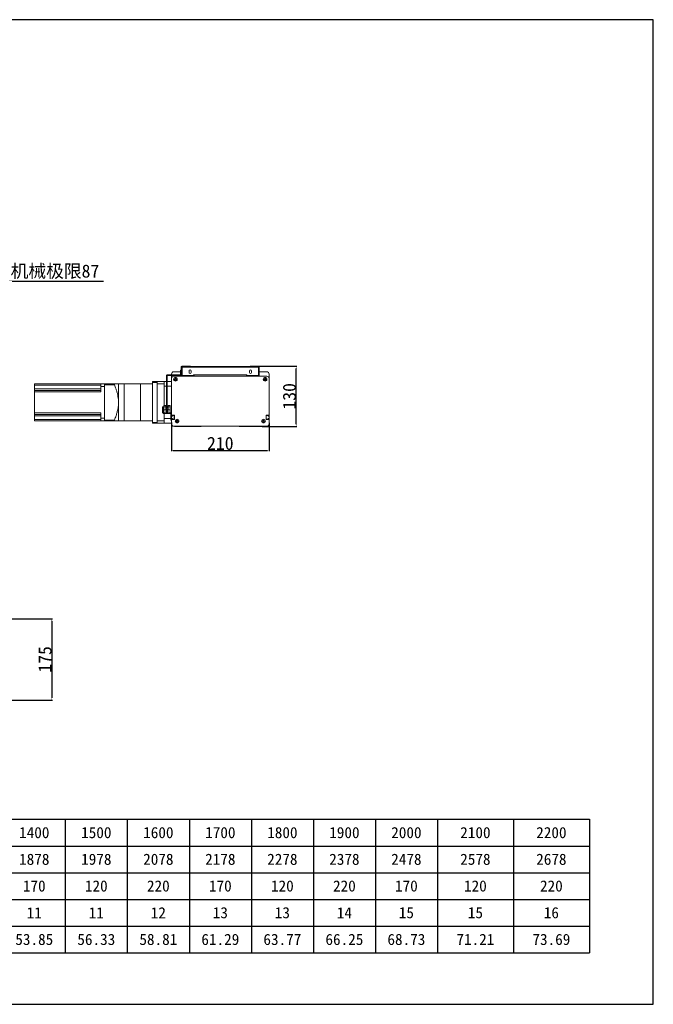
# Model space of a CAD drawing. Header units: millimetres. Extents: x -20285 to -7807, y 12313 to 17573.
# Tile 12 of 37: x -18275 to -16911, y 15454 to 17573. Entities that reach past the tile are written whole.
import ezdxf

# ---------------------------------------------------------------- set-up
doc = ezdxf.new("R2010")
doc.units = ezdxf.units.MM
doc.header["$PDSIZE"] = -1
doc.layers.add('图层3', color=7, linetype='Continuous')
doc.dimstyles.new('ISO-25', dxfattribs={"dimtxt": 2.5, "dimasz": 2.5, "dimexe": 1.25, "dimexo": 0.625, "dimtad": 1, "dimtxsty": 'Standard', "dimcen": 2.5, "dimadec": 0, "dimazin": 0, "dimtfac": 1, "dimtmove": 0, "dimatfit": 3, "dimfxl": 0, "dimarcsym": 0})

# ---------------------------------------------------------------- blocks, each defined once
blk = doc.blocks.new('*D189')
at = {"color": 0, "lineweight": -2, "transparency": 16777216}
for p, q in [((-18393.4, 17185.1), (-18393.4, 17009.2)), ((-18306.4, 17159.5), (-18306.4, 17009.2)), ((-18390.1, 17010.2), (-18309.7, 17010.2)), ((-18306.4, 17010.2), (-18094.6, 17010.2))]:
    blk.add_line(p, q, dxfattribs=at)
at = {"color": 0, "transparency": 16777216}
for points in [[(-18390.1, 17010.7), (-18390.1, 17009.6), (-18393.4, 17010.2)], [(-18309.7, 17010.7), (-18309.7, 17009.6), (-18306.4, 17010.2)]]:
    blk.add_solid(points, dxfattribs=at)
at = {"layer": 'Defpoints', "color": 0, "transparency": 16777216}
for p in [(-18393.4, 17186.1), (-18306.4, 17160.5), (-18306.4, 17010.2)]:
    blk.add_point(p, dxfattribs=at)
at = {"color": 0, "transparency": 16777216, "insert": (-18198.9, 17030.3), "char_height": 28, "attachment_point": 5}
blk.add_mtext('{\\fSimSun|b0|i0|c134|p2;机械极限}87', dxfattribs=at)
blk = doc.blocks.new('*D192')
at = {"layer": 'Defpoints', "color": 0, "transparency": 16777216}
for p in [(-17764.8, 16827.2), (-17679.7, 16827.2), (-17753.8, 16697.2)]:
    blk.add_point(p, dxfattribs=at)
at = {"layer": '图层3', "color": 0, "lineweight": -2, "transparency": 16777216}
for p, q in [((-17764.2, 16827.2), (-17678.5, 16827.2)), ((-17679.7, 16702.2), (-17679.7, 16822.2)), ((-17753.2, 16697.2), (-17678.5, 16697.2))]:
    blk.add_line(p, q, dxfattribs=at)
at = {"layer": '图层3', "color": 0, "transparency": 16777216}
for points in [[(-17680.5, 16822.2), (-17678.9, 16822.2), (-17679.7, 16827.2)], [(-17680.5, 16702.2), (-17678.9, 16702.2), (-17679.7, 16697.2)]]:
    blk.add_solid(points, dxfattribs=at)
at = {"layer": '图层3', "color": 0, "transparency": 16777216, "insert": (-17694.3, 16762.2), "char_height": 28, "attachment_point": 5, "rotation": 90}
blk.add_mtext('130', dxfattribs=at)
blk = doc.blocks.new('*D193')
at = {"color": 0, "lineweight": -2, "transparency": 16777216}
for p, q in [((-17948.1, 16706.2), (-17948.1, 16644.3)), ((-17738.1, 16704.9), (-17738.1, 16644.3)), ((-17944.8, 16645.3), (-17741.4, 16645.3))]:
    blk.add_line(p, q, dxfattribs=at)
at = {"color": 0, "transparency": 16777216}
for points in [[(-17944.8, 16645.9), (-17944.8, 16644.8), (-17948.1, 16645.3)], [(-17741.4, 16645.9), (-17741.4, 16644.8), (-17738.1, 16645.3)]]:
    blk.add_solid(points, dxfattribs=at)
at = {"layer": 'Defpoints', "color": 0, "transparency": 16777216}
for p in [(-17948.1, 16707.2), (-17738.1, 16705.9), (-17738.1, 16645.3)]:
    blk.add_point(p, dxfattribs=at)
at = {"color": 0, "transparency": 16777216, "insert": (-17843.1, 16660.8), "char_height": 28, "attachment_point": 5}
blk.add_mtext('210', dxfattribs=at)
blk = doc.blocks.new('*D212')
at = {"layer": 'Defpoints', "color": 0, "transparency": 16777216}
for p in [(-18361.4, 16283.5), (-18361.4, 16108.5), (-18205.6, 16108.5)]:
    blk.add_point(p, dxfattribs=at)
at = {"layer": '图层3', "color": 0, "lineweight": -2, "transparency": 16777216}
for p, q in [((-18360.8, 16283.5), (-18204.3, 16283.5)), ((-18205.6, 16278.5), (-18205.6, 16113.5)), ((-18360.8, 16108.5), (-18204.3, 16108.5))]:
    blk.add_line(p, q, dxfattribs=at)
at = {"layer": '图层3', "color": 0, "transparency": 16777216}
for points in [[(-18206.4, 16278.5), (-18204.8, 16278.5), (-18205.6, 16283.5)], [(-18206.4, 16113.5), (-18204.8, 16113.5), (-18205.6, 16108.5)]]:
    blk.add_solid(points, dxfattribs=at)
at = {"layer": '图层3', "color": 0, "transparency": 16777216, "insert": (-18220.2, 16196), "char_height": 28, "attachment_point": 5, "rotation": 90}
blk.add_mtext('175', dxfattribs=at)
blk = doc.blocks.new('A')
for p, q in [((-20055.7, 15851.8), (-17048.9, 15851.8)), ((-20055.7, 15851.8), (-20055.7, 15564.4)), ((-19847.3, 15851.8), (-19847.3, 15564.4)), ((-19731.8, 15851.8), (-19731.8, 15564.4)), ((-19616.3, 15851.8), (-19616.3, 15564.4)), ((-19500.9, 15851.8), (-19500.9, 15564.4)), ((-19385.4, 15851.8), (-19385.4, 15564.4)), ((-19269.9, 15851.8), (-19269.9, 15564.4)), ((-19154.4, 15851.8), (-19154.4, 15564.4)), ((-19039, 15851.8), (-19039, 15564.4)), ((-18923.5, 15851.8), (-18923.5, 15564.4)), ((-18808, 15851.8), (-18808, 15564.4)), ((-18692.5, 15851.8), (-18692.5, 15564.4)), ((-18577, 15851.8), (-18577, 15564.4)), ((-18443.6, 15851.8), (-18443.6, 15564.4)), ((-18310.1, 15851.8), (-18310.1, 15564.4)), ((-18176.6, 15851.8), (-18176.6, 15564.4)), ((-18043.2, 15851.8), (-18043.2, 15564.4)), ((-17909.7, 15851.8), (-17909.7, 15564.4)), ((-17776.2, 15851.8), (-17776.2, 15564.4)), ((-17642.8, 15851.8), (-17642.8, 15564.4)), ((-17509.3, 15851.8), (-17509.3, 15564.4)), ((-17375.8, 15851.8), (-17375.8, 15564.4)), ((-17212.4, 15851.8), (-17212.4, 15564.4)), ((-17048.9, 15851.8), (-17048.9, 15564.4)), ((-20055.7, 15794.3), (-17048.9, 15794.3)), ((-20055.7, 15736.8), (-17048.9, 15736.8)), ((-20055.7, 15679.3), (-17048.9, 15679.3)), ((-20055.7, 15621.8), (-17048.9, 15621.8)), ((-20055.7, 15564.4), (-17048.9, 15564.4))]:
    blk.add_line(p, q)
at = {"char_height": 23.989, "attachment_point": 5}
for s, insert, width in [('{\\f宋体|b0|i0|c134;有效行程', (-19951.5, 15823), 182.934), ('{\\f宋体|b0|i0|c134;100', (-19789.6, 15823), 89.977), ('{\\f宋体|b0|i0|c134;200', (-19674.1, 15823), 89.977), ('{\\f宋体|b0|i0|c134;300', (-19558.6, 15823), 89.977), ('{\\f宋体|b0|i0|c134;400', (-19443.1, 15823), 89.977), ('{\\f宋体|b0|i0|c134;500', (-19327.6, 15823), 89.977), ('{\\f宋体|b0|i0|c134;600', (-19212.2, 15823), 89.977), ('{\\f宋体|b0|i0|c134;700', (-19096.7, 15823), 89.977), ('{\\f宋体|b0|i0|c134;800', (-18981.2, 15823), 89.977), ('{\\f宋体|b0|i0|c134;900', (-18865.7, 15823), 89.977), ('{\\f宋体|b0|i0|c134;1000', (-18750.3, 15823), 89.977), ('{\\f宋体|b0|i0|c134;1100', (-18634.8, 15823), 89.977), ('{\\f宋体|b0|i0|c134;1200', (-18510.3, 15823), 107.969), ('{\\f宋体|b0|i0|c134;1300', (-18376.8, 15823), 107.969), ('{\\f宋体|b0|i0|c134;1400', (-18243.4, 15823), 107.969), ('{\\f宋体|b0|i0|c134;1500', (-18109.9, 15823), 107.969), ('{\\f宋体|b0|i0|c134;1600', (-17976.4, 15823), 107.969), ('{\\f宋体|b0|i0|c134;1700', (-17843, 15823), 107.969), ('{\\f宋体|b0|i0|c134;1800', (-17709.5, 15823), 107.969), ('{\\f宋体|b0|i0|c134;1900', (-17576, 15823), 107.969), ('{\\f宋体|b0|i0|c134;2000', (-17442.6, 15823), 107.969), ('{\\f宋体|b0|i0|c134;2100', (-17294.1, 15823), 137.955), ('{\\f宋体|b0|i0|c134;2200', (-17130.6, 15823), 137.955), ('{\\f宋体|b0|i0|c134;L', (-19951.5, 15765.6), 182.934), ('{\\fSimSun|b0|i0|c134|p2;578}', (-19789.6, 15765.6), 89.977), ('{\\fSimSun|b0|i0|c134|p2;678}', (-19674.1, 15765.6), 89.977), ('{\\fSimSun|b0|i0|c134|p2;778}', (-19558.6, 15765.6), 89.977), ('{\\fSimSun|b0|i0|c134|p2;878}', (-19443.1, 15765.6), 89.977), ('{\\fSimSun|b0|i0|c134|p2;978}', (-19327.6, 15765.6), 89.977), ('{\\fSimSun|b0|i0|c134|p2;1078}', (-19212.2, 15765.6), 89.977), ('{\\fSimSun|b0|i0|c134|p2;1178}', (-19096.7, 15765.6), 89.977), ('{\\fSimSun|b0|i0|c134|p2;1278}', (-18981.2, 15765.6), 89.977), ('{\\fSimSun|b0|i0|c134|p2;1378}', (-18865.7, 15765.6), 89.977), ('{\\fSimSun|b0|i0|c134|p2;1478}', (-18750.3, 15765.6), 89.977), ('{\\fSimSun|b0|i0|c134|p2;1578}', (-18634.8, 15765.6), 89.977), ('{\\fSimSun|b0|i0|c134|p2;1678}', (-18510.3, 15765.6), 107.969), ('{\\fSimSun|b0|i0|c134|p2;1778}', (-18376.8, 15765.6), 107.969), ('{\\fSimSun|b0|i0|c134|p2;1878}', (-18243.4, 15765.6), 107.969), ('{\\fSimSun|b0|i0|c134|p2;1978}', (-18109.9, 15765.6), 107.969), ('{\\fSimSun|b0|i0|c134|p2;2078}', (-17976.4, 15765.6), 107.969), ('{\\fSimSun|b0|i0|c134|p2;2178}', (-17843, 15765.6), 107.969), ('{\\fSimSun|b0|i0|c134|p2;2278}', (-17709.5, 15765.6), 107.969), ('{\\fSimSun|b0|i0|c134|p2;2378}', (-17576, 15765.6), 107.969), ('{\\fSimSun|b0|i0|c134|p2;2478}', (-17442.6, 15765.6), 107.969), ('{\\fSimSun|b0|i0|c134|p2;2578}', (-17294.1, 15765.6), 137.955), ('{\\fSimSun|b0|i0|c134|p2;2678}', (-17130.6, 15765.6), 137.955), ('{\\f宋体|b0|i0|c134;C', (-19951.5, 15708.1), 182.934), ('{\\f宋体|b0|i0|c134;220', (-19789.6, 15708.1), 89.977), ('{\\f宋体|b0|i0|c134;170', (-19674.1, 15708.1), 89.977), ('{\\f宋体|b0|i0|c134;120', (-19558.6, 15708.1), 89.977), ('{\\f宋体|b0|i0|c134;220', (-19443.1, 15708.1), 89.977), ('{\\f宋体|b0|i0|c134;170', (-19327.6, 15708.1), 89.977), ('{\\f宋体|b0|i0|c134;120', (-19212.2, 15708.1), 89.977), ('{\\f宋体|b0|i0|c134;220', (-19096.7, 15708.1), 89.977), ('{\\f宋体|b0|i0|c134;170', (-18981.2, 15708.1), 89.977), ('{\\f宋体|b0|i0|c134;120', (-18865.7, 15708.1), 89.977), ('{\\f宋体|b0|i0|c134;220', (-18750.3, 15708.1), 89.977), ('{\\f宋体|b0|i0|c134;170', (-18634.8, 15708.1), 89.977), ('{\\f宋体|b0|i0|c134;120', (-18510.3, 15708.1), 107.969), ('{\\f宋体|b0|i0|c134;220', (-18376.8, 15708.1), 107.969), ('{\\f宋体|b0|i0|c134;170', (-18243.4, 15708.1), 107.969), ('{\\f宋体|b0|i0|c134;120', (-18109.9, 15708.1), 107.969), ('{\\f宋体|b0|i0|c134;220', (-17976.4, 15708.1), 107.969), ('{\\f宋体|b0|i0|c134;170', (-17843, 15708.1), 107.969), ('{\\f宋体|b0|i0|c134;120', (-17709.5, 15708.1), 107.969), ('{\\f宋体|b0|i0|c134;220', (-17576, 15708.1), 107.969), ('{\\f宋体|b0|i0|c134;170', (-17442.6, 15708.1), 107.969), ('{\\f宋体|b0|i0|c134;120', (-17294.1, 15708.1), 137.955), ('{\\f宋体|b0|i0|c134;220', (-17130.6, 15708.1), 137.955), ('{\\f宋体|b0|i0|c134;N', (-19951.5, 15650.6), 182.934), ('{\\f宋体|b0|i0|c134;2', (-19789.6, 15650.6), 89.977), ('{\\f宋体|b0|i0|c134;3', (-19674.1, 15650.6), 89.977), ('{\\f宋体|b0|i0|c134;3', (-19558.6, 15650.6), 89.977), ('{\\f宋体|b0|i0|c134;4', (-19443.1, 15650.6), 89.977), ('{\\f宋体|b0|i0|c134;5', (-19327.6, 15650.6), 89.977), ('{\\f宋体|b0|i0|c134;5', (-19212.2, 15650.6), 89.977), ('{\\f宋体|b0|i0|c134;6', (-19096.7, 15650.6), 89.977), ('{\\f宋体|b0|i0|c134;7', (-18981.2, 15650.6), 89.977), ('{\\f宋体|b0|i0|c134;7', (-18865.7, 15650.6), 89.977), ('{\\f宋体|b0|i0|c134;8', (-18750.3, 15650.6), 89.977), ('{\\f宋体|b0|i0|c134;9', (-18634.8, 15650.6), 89.977), ('{\\f宋体|b0|i0|c134;9', (-18510.3, 15650.6), 107.969), ('{\\f宋体|b0|i0|c134;10', (-18376.8, 15650.6), 107.969), ('{\\f宋体|b0|i0|c134;11', (-18243.4, 15650.6), 107.969), ('{\\f宋体|b0|i0|c134;11', (-18109.9, 15650.6), 107.969), ('{\\f宋体|b0|i0|c134;12', (-17976.4, 15650.6), 107.969), ('{\\f宋体|b0|i0|c134;13', (-17843, 15650.6), 107.969), ('{\\f宋体|b0|i0|c134;13', (-17709.5, 15650.6), 107.969), ('{\\f宋体|b0|i0|c134;14', (-17576, 15650.6), 107.969), ('{\\f宋体|b0|i0|c134;15', (-17442.6, 15650.6), 107.969), ('{\\f宋体|b0|i0|c134;15', (-17294.1, 15650.6), 137.955), ('{\\f宋体|b0|i0|c134;16', (-17130.6, 15650.6), 137.955), ('{\\f宋体|b0|i0|c134;重量（KG）', (-19951.5, 15593.1), 182.934), ('{\\f宋体|b0|i0|c134;21.61', (-19789.6, 15593.1), 89.977), ('{\\f宋体|b0|i0|c134;24.09', (-19674.1, 15593.1), 89.977), ('{\\f宋体|b0|i0|c134;26.57', (-19558.6, 15593.1), 89.977), ('{\\f宋体|b0|i0|c134;29.05', (-19443.1, 15593.1), 89.977), ('{\\f宋体|b0|i0|c134;31.53', (-19327.6, 15593.1), 89.977), ('{\\f宋体|b0|i0|c134;34.01', (-19212.2, 15593.1), 89.977), ('{\\f宋体|b0|i0|c134;36.49', (-19096.7, 15593.1), 89.977), ('{\\f宋体|b0|i0|c134;38.97', (-18981.2, 15593.1), 89.977), ('{\\f宋体|b0|i0|c134;41.45', (-18865.7, 15593.1), 89.977), ('{\\f宋体|b0|i0|c134;43.93', (-18750.3, 15593.1), 89.977), ('{\\f宋体|b0|i0|c134;46.41', (-18634.8, 15593.1), 89.977), ('{\\f宋体|b0|i0|c134;48.89', (-18510.3, 15593.1), 107.969), ('{\\f宋体|b0|i0|c134;51.37', (-18376.8, 15593.1), 107.969), ('{\\f宋体|b0|i0|c134;53.85', (-18243.4, 15593.1), 107.969), ('{\\f宋体|b0|i0|c134;56.33', (-18109.9, 15593.1), 107.969), ('{\\f宋体|b0|i0|c134;58.81', (-17976.4, 15593.1), 107.969), ('{\\f宋体|b0|i0|c134;61.29', (-17843, 15593.1), 107.969), ('{\\f宋体|b0|i0|c134;63.77', (-17709.5, 15593.1), 107.969), ('{\\f宋体|b0|i0|c134;66.25', (-17576, 15593.1), 107.969), ('{\\f宋体|b0|i0|c134;68.73', (-17442.6, 15593.1), 107.969), ('{\\f宋体|b0|i0|c134;71.21', (-17294.1, 15593.1), 137.955), ('{\\f宋体|b0|i0|c134;73.69', (-17130.6, 15593.1), 137.955)]:
    blk.add_mtext(s, dxfattribs=dict(at, insert=insert, width=width))

msp = doc.modelspace()

# ---------------------------------------------------------------- linework, layer by layer
at = {"color": 7, "linetype": 'Continuous', "lineweight": 15}
for p, q in [((-17958.615, 16806.714), (-17958.615, 16738.224)), ((-17957.115, 16806.714), (-17957.115, 16738.224)), ((-17952.035, 16808.224), (-17957.105, 16808.224)), ((-17952.035, 16806.724), (-17957.105, 16806.724)), ((-17952.035, 16806.724), (-17952.035, 16808.224)), ((-17952.035, 16808.224), (-17950.516, 16808.224)), ((-17950.516, 16806.724), (-17952.035, 16806.724)), ((-17950.516, 16808.224), (-17950.516, 16806.724)), ((-17936.713, 16808.224), (-17950.516, 16808.224)), ((-17936.713, 16806.724), (-17950.516, 16806.724)), ((-17948.115, 16808.224), (-17948.115, 16810.224)), ((-17948.115, 16800.424), (-17948.115, 16806.724)), ((-17943.115, 16815.224), (-17928.615, 16815.224)), ((-17936.713, 16806.724), (-17936.713, 16808.224)), ((-17936.713, 16808.224), (-17935.195, 16808.224)), ((-17935.195, 16806.724), (-17936.713, 16806.724)), ((-17935.195, 16808.224), (-17935.195, 16806.724)), ((-17928.625, 16808.224), (-17935.195, 16808.224)), ((-17928.625, 16806.724), (-17935.195, 16806.724)), ((-17928.625, 16808.224), (-17928.625, 16806.724)), ((-17928.615, 16818.724), (-17927.115, 16818.724)), ((-17928.615, 16815.724), (-17928.615, 16818.724)), ((-17928.615, 16808.234), (-17928.615, 16815.724)), ((-17927.115, 16815.724), (-17928.615, 16815.724)), ((-17928.615, 16808.234), (-17927.115, 16808.234)), ((-17926.115, 16827.224), (-17927.115, 16826.224)), ((-17927.115, 16806.724), (-17927.115, 16826.224)), ((-17926.865, 16806.724), (-17927.115, 16806.724)), ((-17926.865, 16825.214), (-17925.865, 16825.214)), ((-17926.865, 16825.214), (-17926.865, 16806.724)), ((-17926.865, 16806.724), (-17925.865, 16806.724)), ((-17926.115, 16827.224), (-17907.115, 16827.224)), ((-17925.855, 16825.224), (-17925.865, 16825.214)), ((-17925.865, 16825.214), (-17925.865, 16806.724)), ((-17925.158, 16806.724), (-17925.865, 16806.724)), ((-17925.855, 16826.224), (-17760.375, 16826.224)), ((-17925.855, 16825.224), (-17925.855, 16826.224)), ((-17925.158, 16825.214), (-17925.855, 16825.224)), ((-17925.158, 16825.214), (-17925.158, 16806.724)), ((-17925.158, 16825.214), (-17761.072, 16825.214)), ((-17925.158, 16806.724), (-17900.615, 16806.724)), ((-17910.365, 16816.724), (-17910.365, 16813.724)), ((-17907.115, 16826.224), (-17907.115, 16827.224)), ((-17905.865, 16813.724), (-17905.865, 16816.724)), ((-17900.615, 16805.424), (-17900.615, 16808.424)), ((-17900.615, 16808.424), (-17899.615, 16808.424)), ((-17899.615, 16808.424), (-17899.615, 16805.424)), ((-17899.615, 16808.424), (-17786.615, 16808.424)), ((-17786.615, 16805.424), (-17786.615, 16808.424)), ((-17786.615, 16808.424), (-17785.615, 16808.424)), ((-17785.615, 16808.424), (-17785.615, 16805.424)), ((-17785.615, 16806.724), (-17761.072, 16806.724)), ((-17780.365, 16816.724), (-17780.365, 16813.724)), ((-17779.115, 16826.224), (-17779.115, 16827.224)), ((-17779.115, 16827.224), (-17760.115, 16827.224)), ((-17775.865, 16813.724), (-17775.865, 16816.724)), ((-17760.375, 16825.224), (-17761.072, 16825.214)), ((-17761.072, 16825.214), (-17761.072, 16806.724)), ((-17760.365, 16806.724), (-17761.072, 16806.724)), ((-17760.375, 16825.224), (-17760.375, 16826.224)), ((-17760.365, 16825.214), (-17760.375, 16825.224)), ((-17759.365, 16825.214), (-17760.365, 16825.214)), ((-17760.365, 16825.214), (-17760.365, 16806.724)), ((-17759.365, 16806.724), (-17760.365, 16806.724)), ((-17759.115, 16826.224), (-17760.115, 16827.224)), ((-17759.365, 16825.214), (-17759.365, 16806.724)), ((-17759.115, 16806.724), (-17759.365, 16806.724)), ((-17759.115, 16826.224), (-17759.115, 16806.724)), ((-17759.115, 16815.224), (-17743.115, 16815.224)), ((-17738.115, 16810.224), (-17738.115, 16800.424)), ((-18243.115, 16789.224), (-18100.115, 16789.224)), ((-18243.115, 16786.224), (-18243.115, 16789.224)), ((-18243.115, 16786.224), (-18100.115, 16786.224)), ((-18243.115, 16778.044), (-18243.115, 16786.224)), ((-18092.115, 16789.224), (-18100.115, 16789.224)), ((-18100.115, 16789.224), (-18100.115, 16783.224)), ((-18092.115, 16787.224), (-18092.115, 16789.224)), ((-18092.115, 16789.224), (-18070.875, 16789.224)), ((-18092.115, 16711.224), (-18092.115, 16787.224)), ((-18092.115, 16787.224), (-18070.875, 16787.224)), ((-18070.875, 16789.224), (-18070.875, 16787.224)), ((-18050.115, 16789.224), (-18062.115, 16789.224)), ((-18062.115, 16749.224), (-18062.115, 16789.224)), ((-18015.115, 16789.224), (-18050.115, 16789.224)), ((-17989.115, 16789.224), (-18015.115, 16789.224)), ((-17989.115, 16794.224), (-17979.115, 16794.224)), ((-17989.115, 16792.224), (-17989.115, 16794.224)), ((-17979.115, 16792.224), (-17989.115, 16792.224)), ((-17989.115, 16792.224), (-17989.115, 16706.224)), ((-17979.115, 16794.224), (-17979.115, 16792.224)), ((-17979.115, 16794.224), (-17964.115, 16794.224)), ((-17979.115, 16792.224), (-17979.115, 16706.224)), ((-17964.115, 16789.224), (-17979.115, 16789.224)), ((-17979.115, 16789.224), (-17979.115, 16709.224)), ((-17964.115, 16794.224), (-17964.115, 16789.224)), ((-17964.115, 16794.224), (-17958.615, 16794.224)), ((-17964.115, 16789.224), (-17964.115, 16742.493)), ((-17957.115, 16794.224), (-17948.115, 16794.224)), ((-17948.115, 16800.408), (-17948.115, 16722.408)), ((-17901.415, 16805.424), (-17943.115, 16805.424)), ((-17743.115, 16805.408), (-17943.115, 16805.408)), ((-17901.391, 16805.408), (-17901.415, 16805.424)), ((-17900.615, 16805.408), (-17900.615, 16805.424)), ((-17899.615, 16805.424), (-17900.615, 16805.424)), ((-17899.615, 16805.424), (-17786.615, 16805.424)), ((-17895.615, 16805.424), (-17790.615, 16805.424)), ((-17785.615, 16805.424), (-17786.615, 16805.424)), ((-17785.615, 16805.424), (-17785.615, 16805.408)), ((-17784.839, 16805.408), (-17784.815, 16805.424)), ((-17784.815, 16805.424), (-17743.115, 16805.424)), ((-17738.115, 16722.408), (-17738.115, 16800.408)), ((-18243.115, 16778.044), (-18100.115, 16778.044)), ((-18243.115, 16775.044), (-18243.115, 16778.044)), ((-18243.115, 16772.044), (-18243.115, 16775.044)), ((-18243.115, 16775.044), (-18100.115, 16775.044)), ((-18243.115, 16726.404), (-18243.115, 16772.044)), ((-18243.115, 16772.044), (-18100.115, 16772.044)), ((-18092.115, 16783.224), (-18100.115, 16783.224)), ((-18100.115, 16783.224), (-18100.115, 16772.044)), ((-18092.115, 16783.224), (-18092.115, 16715.224)), ((-18062.115, 16709.224), (-18062.115, 16749.224)), ((-18243.115, 16726.404), (-18100.115, 16726.404)), ((-18243.115, 16723.404), (-18243.115, 16726.404)), ((-18243.115, 16723.404), (-18100.115, 16723.404)), ((-18243.115, 16720.404), (-18243.115, 16723.404)), ((-18100.115, 16726.404), (-18100.115, 16715.224)), ((-17967.253, 16737.562), (-17967.253, 16739.562)), ((-17967.253, 16739.562), (-17965.753, 16739.562)), ((-17967.253, 16737.562), (-17967.253, 16727.729)), ((-17965.753, 16737.562), (-17967.253, 16737.562)), ((-17967.253, 16727.729), (-17965.753, 16727.729)), ((-17965.753, 16737.562), (-17965.753, 16727.729)), ((-17965.016, 16725.493), (-17965.016, 16726.993)), ((-17965.016, 16726.993), (-17950.351, 16726.993)), ((-17965.016, 16725.493), (-17950.351, 16725.493)), ((-17964.515, 16739.593), (-17964.515, 16742.493)), ((-17964.515, 16742.493), (-17960.358, 16742.493)), ((-17964.515, 16733.493), (-17964.515, 16739.593)), ((-17960.318, 16739.593), (-17964.515, 16739.593)), ((-17964.515, 16733.493), (-17964.515, 16726.993)), ((-17964.515, 16733.493), (-17951.115, 16733.493)), ((-17964.115, 16725.493), (-17964.115, 16709.224)), ((-17962.515, 16742.643), (-17963.515, 16742.643)), ((-17963.515, 16742.643), (-17963.515, 16742.493)), ((-17961.315, 16742.643), (-17962.515, 16742.643)), ((-17962.515, 16742.493), (-17962.515, 16742.643)), ((-17961.015, 16742.643), (-17961.315, 16742.643)), ((-17961.315, 16742.493), (-17961.315, 16742.643)), ((-17961.015, 16742.493), (-17961.015, 16742.643)), ((-17960.358, 16742.493), (-17960.058, 16742.493)), ((-17960.358, 16742.493), (-17960.318, 16739.593)), ((-17960.018, 16739.593), (-17960.318, 16739.593)), ((-17960.24, 16733.993), (-17960.318, 16739.593)), ((-17960.24, 16733.493), (-17960.24, 16733.993)), ((-17960.24, 16733.993), (-17957.39, 16733.993)), ((-17960.058, 16742.493), (-17960.018, 16739.593)), ((-17960.018, 16739.593), (-17959.94, 16733.993)), ((-17958.615, 16738.224), (-17957.115, 16738.224)), ((-17958.615, 16736.224), (-17958.615, 16738.224)), ((-17957.115, 16736.224), (-17958.615, 16736.224)), ((-17957.39, 16733.993), (-17957.39, 16733.493)), ((-17955.39, 16733.993), (-17957.39, 16733.993)), ((-17957.115, 16738.224), (-17957.115, 16736.224)), ((-17955.312, 16739.593), (-17955.39, 16733.993)), ((-17955.312, 16739.593), (-17955.271, 16742.493)), ((-17951.115, 16739.593), (-17955.312, 16739.593)), ((-17955.271, 16742.493), (-17951.115, 16742.493)), ((-17953.315, 16742.643), (-17954.315, 16742.643)), ((-17954.315, 16742.643), (-17954.315, 16742.493)), ((-17952.115, 16742.643), (-17953.315, 16742.643)), ((-17953.315, 16742.493), (-17953.315, 16742.643)), ((-17951.815, 16742.643), (-17952.115, 16742.643)), ((-17952.115, 16742.493), (-17952.115, 16742.643)), ((-17951.815, 16742.493), (-17951.815, 16742.643)), ((-17951.115, 16742.493), (-17950.815, 16742.493)), ((-17951.115, 16742.493), (-17951.115, 16739.593)), ((-17950.815, 16739.593), (-17951.115, 16739.593)), ((-17951.115, 16733.493), (-17951.115, 16739.593)), ((-17951.115, 16733.493), (-17951.115, 16726.993)), ((-17951.115, 16729.493), (-17950.815, 16729.493)), ((-17950.815, 16742.493), (-17950.815, 16739.593)), ((-17950.815, 16739.593), (-17950.815, 16729.493)), ((-17950.815, 16729.493), (-17950.815, 16726.993)), ((-17950.351, 16726.993), (-17950.351, 16725.493)), ((-17948.115, 16724.756), (-17949.615, 16724.756)), ((-17949.615, 16724.756), (-17949.615, 16712.924)), ((-17948.115, 16719.474), (-17948.115, 16722.408)), ((-17948.115, 16722.408), (-17947.115, 16721.408)), ((-17739.115, 16721.408), (-17738.115, 16722.408)), ((-17738.115, 16722.408), (-17738.115, 16719.474)), ((-18243.115, 16720.404), (-18100.115, 16720.404)), ((-18243.115, 16712.224), (-18243.115, 16720.404)), ((-18243.115, 16712.224), (-18100.115, 16712.224)), ((-18243.115, 16709.224), (-18243.115, 16712.224)), ((-18243.115, 16709.224), (-18100.115, 16709.224)), ((-18092.115, 16715.224), (-18100.115, 16715.224)), ((-18100.115, 16715.224), (-18100.115, 16709.224)), ((-18092.115, 16709.224), (-18100.115, 16709.224)), ((-18092.115, 16709.224), (-18092.115, 16711.224)), ((-18092.115, 16711.224), (-18070.875, 16711.224)), ((-18092.115, 16709.224), (-18070.875, 16709.224)), ((-18070.875, 16711.224), (-18070.875, 16709.224)), ((-18062.115, 16709.224), (-18050.115, 16709.224)), ((-18050.115, 16709.224), (-18015.115, 16709.224)), ((-18015.115, 16709.224), (-17989.115, 16709.224)), ((-17989.115, 16706.224), (-17979.115, 16706.224)), ((-17989.115, 16704.224), (-17989.115, 16706.224)), ((-17979.115, 16704.224), (-17989.115, 16704.224)), ((-17979.115, 16709.224), (-17964.115, 16709.224)), ((-17979.115, 16706.224), (-17979.115, 16704.224)), ((-17964.115, 16704.224), (-17979.115, 16704.224)), ((-17964.115, 16709.224), (-17964.115, 16704.224)), ((-17948.115, 16704.224), (-17964.115, 16704.224)), ((-17949.615, 16712.924), (-17948.115, 16712.924)), ((-17949.615, 16710.924), (-17949.615, 16712.924)), ((-17948.115, 16710.924), (-17949.615, 16710.924)), ((-17948.115, 16719.474), (-17948.115, 16714.374)), ((-17948.115, 16711.408), (-17948.115, 16714.374)), ((-17947.115, 16712.408), (-17948.115, 16711.408)), ((-17948.115, 16711.408), (-17948.115, 16702.908)), ((-17947.815, 16719.174), (-17946.415, 16719.174)), ((-17946.415, 16714.674), (-17947.815, 16714.674)), ((-17947.115, 16721.408), (-17941.615, 16721.408)), ((-17941.615, 16712.408), (-17947.115, 16712.408)), ((-17946.115, 16719.474), (-17946.115, 16720.624)), ((-17946.115, 16713.224), (-17946.115, 16714.374)), ((-17945.815, 16720.924), (-17942.415, 16720.924)), ((-17942.415, 16712.924), (-17945.815, 16712.924)), ((-17942.115, 16720.624), (-17942.115, 16713.224)), ((-17941.615, 16721.408), (-17941.615, 16712.408)), ((-17936.115, 16711.158), (-17936.115, 16710.999)), ((-17934.304, 16709.953), (-17934.166, 16710.033)), ((-17752.063, 16710.033), (-17751.926, 16709.953)), ((-17750.115, 16710.999), (-17750.115, 16711.158)), ((-17744.615, 16721.408), (-17739.115, 16721.408)), ((-17744.615, 16712.408), (-17744.615, 16721.408)), ((-17739.115, 16712.408), (-17744.615, 16712.408)), ((-17744.115, 16713.224), (-17744.115, 16720.624)), ((-17743.815, 16720.924), (-17740.415, 16720.924)), ((-17740.415, 16712.924), (-17743.815, 16712.924)), ((-17740.115, 16720.624), (-17740.115, 16719.474)), ((-17740.115, 16714.374), (-17740.115, 16713.224)), ((-17739.815, 16719.174), (-17738.415, 16719.174)), ((-17738.415, 16714.674), (-17739.815, 16714.674)), ((-17738.115, 16711.408), (-17739.115, 16712.408)), ((-17738.115, 16719.474), (-17738.115, 16714.374)), ((-17738.115, 16714.374), (-17738.115, 16711.408)), ((-17738.115, 16702.908), (-17738.115, 16711.408)), ((-17943.115, 16697.908), (-17743.115, 16697.908)), ((-17884.256, 16697.224), (-17941.347, 16697.224)), ((-17884.051, 16697.724), (-17883.994, 16697.908)), ((-17802.235, 16697.908), (-17802.178, 16697.724)), ((-17744.883, 16697.224), (-17801.974, 16697.224))]:
    msp.add_line(p, q, dxfattribs=at)
at = {"color": 8, "linetype": 'Continuous', "lineweight": 15}
for p, q in [((-18050.115, 16789.224), (-18050.115, 16709.224)), ((-18015.115, 16789.224), (-18015.115, 16709.224)), ((-17895.615, 16805.424), (-17895.615, 16805.408)), ((-17790.615, 16805.408), (-17790.615, 16805.424)), ((-17958.615, 16784.224), (-17964.115, 16784.224)), ((-17948.115, 16784.224), (-17957.115, 16784.224)), ((-17964.115, 16714.224), (-17949.615, 16714.224))]:
    msp.add_line(p, q, dxfattribs=at)
msp.add_lwpolyline([(-20285.094, 15453.564), (-16911.251, 15453.564), (-16911.251, 17572.896), (-20285.094, 17572.896)], close=True)
at = {"color": 7, "linetype": 'Continuous', "lineweight": 15, "flags": 128}
msp.add_lwpolyline([(-17965.753, 16739.562), (-17965.753, 16739.523), (-17965.753, 16739.41), (-17965.753, 16739.225), (-17965.753, 16738.976), (-17965.753, 16738.673), (-17965.753, 16738.327), (-17965.753, 16737.952), (-17965.753, 16737.562)], dxfattribs=at)
at = {"color": 7, "linetype": 'Continuous', "lineweight": 15}
for centre, radius in [((-17939.615, 16798.908), 4), ((-17939.615, 16798.908), 2.25), ((-17746.615, 16798.908), 4), ((-17746.615, 16798.908), 2.25), ((-17957.815, 16730.293), 2.5), ((-17957.815, 16730.293), 2), ((-17957.815, 16730.293), 1.9), ((-17957.815, 16730.293), 1.5), ((-17936.115, 16708.908), 4), ((-17936.115, 16708.908), 2.25), ((-17750.115, 16708.908), 4), ((-17750.115, 16708.908), 2.25)]:
    msp.add_circle(centre, radius, dxfattribs=at)
for centre, radius, start, end in [((-17957.105, 16806.714), 1.51, 90, 180), ((-17957.105, 16806.714), 0.01, 90, 180), ((-17943.115, 16810.224), 5, 90, 180), ((-17928.625, 16808.234), 1.51, 270, 0), ((-17928.625, 16808.234), 0.01, 270, 0), ((-17908.115, 16816.724), 2.25, 0, 180), ((-17908.115, 16813.724), 2.25, 180, 0), ((-17778.115, 16816.724), 2.25, 0, 180), ((-17778.115, 16813.724), 2.25, 180, 0), ((-17743.115, 16810.224), 5, 0, 90), ((-17943.115, 16800.424), 5, 90, 180), ((-17943.115, 16800.408), 5, 90, 180), ((-17939.615, 16798.924), 1.6, 346.225853, 283.774147), ((-17939.115, 16796.884), 0.5, 0, 103.774147), ((-17937.575, 16798.424), 0.5, 166.225853, 268.164041), ((-17748.654, 16798.424), 0.5, 271.836884, 13.774147), ((-17746.615, 16798.924), 1.6, 256.225853, 193.774147), ((-17747.115, 16796.884), 0.5, 76.225853, 180), ((-17743.115, 16800.424), 5, 0, 90), ((-17743.115, 16800.408), 5, 0, 90), ((-17965.016, 16727.729), 2.237, 180.000004, 270.000004), ((-17965.016, 16727.729), 0.737, 180.000004, 270.000004), ((-17950.351, 16724.756), 2.237, 0.000004, 90.000004), ((-17950.351, 16724.756), 0.737, 0.000004, 90.000004), ((-17947.815, 16719.474), 0.3, 180, 270.000002), ((-17947.815, 16714.374), 0.3, 90, 180.000031), ((-17943.115, 16702.908), 5, 180, 270), ((-17946.415, 16719.474), 0.3, 270, 0.000093), ((-17946.415, 16714.374), 0.3, 360, 90.000009), ((-17945.815, 16720.624), 0.3, 89.999982, 180), ((-17945.815, 16713.224), 0.3, 179.999836, 270), ((-17942.415, 16720.624), 0.3, 359.999898, 90), ((-17942.415, 16713.224), 0.3, 270.000027, 0), ((-17936.115, 16708.908), 1.65, 103.447727, 16.552273), ((-17936.615, 16710.999), 0.5, 283.447727, 0.000009), ((-17934.054, 16709.52), 0.5, 120, 196.552273), ((-17752.176, 16709.52), 0.5, 343.447727, 59.99942), ((-17750.115, 16708.908), 1.65, 163.447727, 76.552273), ((-17749.615, 16710.999), 0.5, 179.998607, 256.551772), ((-17743.815, 16720.624), 0.3, 90.000129, 180.000006), ((-17743.815, 16713.224), 0.3, 179.999841, 270.000006), ((-17743.115, 16702.908), 5, 270, 0), ((-17740.415, 16720.624), 0.3, 359.999904, 90.000006), ((-17740.415, 16713.224), 0.3, 269.999491, 0.000006), ((-17739.815, 16719.474), 0.3, 180.000006, 269.998585), ((-17739.815, 16714.374), 0.3, 90.000006, 180.000036), ((-17738.415, 16719.474), 0.3, 270.000006, 0.000099), ((-17738.415, 16714.374), 0.3, 0.000006, 89.999097), ((-17939.615, 16698.224), 2, 189.093054, 210), ((-17885.988, 16698.224), 2, 330, 345.522548), ((-17800.242, 16698.224), 2, 194.477458, 209.999757), ((-17746.615, 16698.224), 2, 330.000048, 350.906977)]:
    msp.add_arc(centre, radius, start, end, dxfattribs=at)
for points, knots in [([(-17925.855, 16826.224), (-17925.964, 16826.213), (-17926.198, 16826.191), (-17926.516, 16826.006), (-17926.757, 16825.716), (-17926.856, 16825.431), (-17926.863, 16825.26), (-17926.865, 16825.214)], [0, 0, 0, 0, 0.20766378, 0.44223409, 0.67684395, 0.91144861, 1, 1, 1, 1]), ([(-17925.158, 16825.214), (-17925.206, 16825.324), (-17925.309, 16825.557), (-17925.466, 16825.876), (-17925.63, 16826.116), (-17925.759, 16826.215), (-17925.834, 16826.222), (-17925.855, 16826.224)], [0, 0, 0, 0, 0.20766172, 0.44223912, 0.67683908, 0.9114401, 1, 1, 1, 1]), ([(-17760.375, 16826.224), (-17760.423, 16826.213), (-17760.526, 16826.191), (-17760.683, 16826.006), (-17760.847, 16825.716), (-17760.977, 16825.431), (-17761.051, 16825.26), (-17761.072, 16825.214)], [0, 0, 0, 0, 0.207665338, 0.442242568, 0.676842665, 0.911448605, 1, 1, 1, 1]), ([(-17759.365, 16825.214), (-17759.375, 16825.324), (-17759.398, 16825.557), (-17759.583, 16825.876), (-17759.872, 16826.116), (-17760.158, 16826.215), (-17760.328, 16826.222), (-17760.375, 16826.224)], [0, 0, 0, 0, 0.20766217, 0.44223673, 0.67684467, 0.91144847, 1, 1, 1, 1]), ([(-18062.115, 16789.224), (-18062.124, 16789.224), (-18062.159, 16789.224), (-18062.624, 16789.224), (-18063.745, 16789.224), (-18065.367, 16789.224), (-18067.681, 16789.224), (-18069.681, 16789.224), (-18070.875, 16789.224)], [0, 0, 0, 0, 0.06574645, 0.23360805, 0.40152458, 0.57330409, 0.74513374, 1, 1, 1, 1]), ([(-18070.875, 16787.224), (-18069.68, 16784.111), (-18067.698, 16778.944), (-18065.407, 16771.553), (-18063.784, 16765.107), (-18062.639, 16758.516), (-18062.16, 16753.185), (-18062.124, 16750.084), (-18062.115, 16749.224)], [0, 0, 0, 0, 0.254866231, 0.423157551, 0.591403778, 0.762857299, 0.934251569, 1, 1, 1, 1]), ([(-18062.115, 16749.224), (-18062.189, 16746.837), (-18062.337, 16742.064), (-18063.454, 16734.905), (-18065.137, 16727.797), (-18067.569, 16719.85), (-18069.662, 16714.389), (-18070.875, 16711.224)], [0, 0, 0, 0, 0.182445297, 0.364955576, 0.552851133, 0.740819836, 1, 1, 1, 1]), ([(-18070.875, 16709.224), (-18069.68, 16709.224), (-18067.698, 16709.224), (-18065.407, 16709.224), (-18063.784, 16709.224), (-18062.639, 16709.224), (-18062.16, 16709.224), (-18062.124, 16709.224), (-18062.115, 16709.224)], [0, 0, 0, 0, 0.25486697, 0.42315709, 0.59140468, 0.76285846, 0.93425337, 1, 1, 1, 1])]:
    msp.add_open_spline(points, degree=3, knots=knots, dxfattribs=at)

# ---------------------------------------------------------------- block references
msp.add_blockref('A', (0, 0))

# ---------------------------------------------------------------- dimensions: what is measured, and where the dimension line sits
dim = msp.add_linear_dim(base=(-18306.404, 17010.178), p1=(-18393.404, 17186.1), p2=(-18306.404, 17160.47), text='{\\fSimSun|b0|i0|c134|p2;机械极限}<>', dimstyle='ISO-25', override={"dimtxt": 28, "dimasz": 3.302, "dimexe": 1, "dimexo": 1, "dimgap": 1.524, "dimtih": 1, "dimtoh": 1, "dimdsep": 46, "dimadec": 2, "dimtzin": 0})
dim.commit()
dim.dimension.update_dxf_attribs({"geometry": '*D189', "text_midpoint": (-18198.859, 17030.316)})
dim = msp.add_linear_dim(base=(-17738.115, 16645.321), p1=(-17948.115, 16707.158), p2=(-17738.115, 16705.931), dimstyle='ISO-25', override={"dimtxt": 28, "dimasz": 3.302, "dimexe": 1, "dimexo": 1, "dimgap": 1.524, "dimtih": 1, "dimtoh": 1, "dimdsep": 46, "dimadec": 2, "dimtzin": 0})
dim.commit()
dim.dimension.update_dxf_attribs({"geometry": '*D193', "text_midpoint": (-17843.115, 16645.321), "dimtype": 160})
at = {"layer": '图层3'}
dim = msp.add_linear_dim(base=(-17679.716, 16827.224), p1=(-17753.803, 16697.224), p2=(-17764.816, 16827.224), angle=90, dimstyle='ISO-25', override={"dimtxt": 28, "dimasz": 5}, dxfattribs=at)
dim.commit()
dim.dimension.update_dxf_attribs({"geometry": '*D192', "text_midpoint": (-17679.716, 16762.224), "dimtype": 160})
dim = msp.add_linear_dim(base=(-18205.6, 16108.542), p1=(-18361.404, 16283.542), p2=(-18361.404, 16108.542), angle=90, dimstyle='ISO-25', override={"dimtxt": 28, "dimasz": 5}, dxfattribs=at)
dim.commit()
dim.dimension.update_dxf_attribs({"geometry": '*D212', "text_midpoint": (-18220.225, 16196.042)})

doc.saveas('drawing.dxf')
